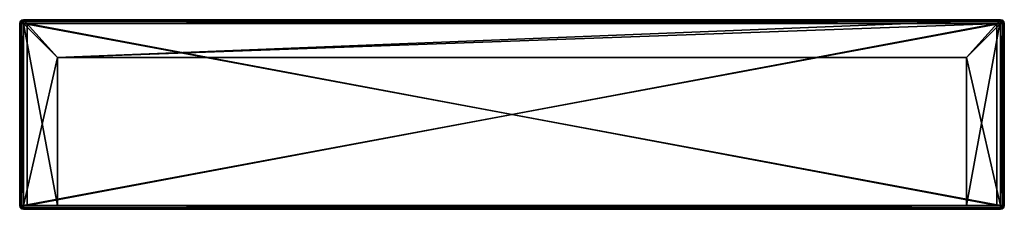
# Model space of a CAD drawing. Extents: x -1 to 259, y -1 to 49.
import ezdxf

# ---------------------------------------------------------------- set-up
doc = ezdxf.new("R2010")
doc.units = 0
doc.header["$LTSCALE"] = 25.4
doc.layers.get('0').update_dxf_attribs({"color": 13, "linetype": 'CONTINUOUS'})

# ---------------------------------------------------------------- blocks, each defined once
blk = doc.blocks.new('STRAIGHT-WALL-XS-6345-6354')
at = {"color": 253}
mesh = blk.add_polyface(dxfattribs=at)
corners = [(258.78, 49.11, 0), (258.28, 0.24, 0), (258.28, 49.24, 0), (258.28, -0.76, 0), (258.78, -0.63, 0), (259.15, 48.74, 0), (259.15, -0.26, 0), (259.28, 48.24, 0), (259.28, 0.24, 0), (-0.59, 48.74, 0), (-0.72, 0.24, 0), (-0.72, 48.24, 0), (-0.59, -0.26, 0), (-0.22, 49.11, 0), (-0.22, -0.63, 0), (0.28, 49.24, 0), (0.28, -0.76, 0), (0.28, 0.24, 0)]
mesh.append_faces([[corners[k] for k in face] for face in [(0, 1, 2), (6, 7, 8), (9, 10, 11)]], dxfattribs={"vtx0": -1, "color": 253})
mesh.append_faces([[corners[k] for k in face] for face in [(3, 0, 4), (4, 5, 6), (10, 9, 12), (12, 13, 14), (14, 15, 16), (16, 1, 3)]], dxfattribs={"vtx0": -1, "vtx1": -1, "color": 253})
mesh.append_faces([[corners[k] for k in face] for face in [(1, 0, 3)]], dxfattribs={"vtx0": -1, "vtx1": -1, "vtx2": -1, "color": 253})
mesh.append_faces([[corners[k] for k in face] for face in [(4, 0, 5), (6, 5, 7), (12, 9, 13), (14, 13, 15), (16, 15, 17), (16, 17, 1)]], dxfattribs={"vtx0": -1, "vtx2": -1, "color": 253})
mesh = blk.add_polyface(dxfattribs=at)
corners = [(-0.47, 48.74, 72.43), (-0.72, 48.24, 72), (-0.59, 48.24, 72.5), (-0.59, 48.74, 72)]
mesh.append_faces([[corners[k] for k in face] for face in [(0, 1, 2), (1, 0, 3)]], dxfattribs={"vtx0": -1, "color": 253})
mesh = blk.add_polyface(dxfattribs=at)
corners = [(-0.59, 48.74, 72), (-0.72, 48.24, 0), (-0.72, 48.24, 72), (-0.59, 48.74, 0)]
mesh.append_faces([[corners[k] for k in face] for face in [(0, 1, 2), (1, 0, 3)]], dxfattribs={"vtx0": -1, "color": 253})
mesh = blk.add_polyface(dxfattribs=at)
corners = [(-0.72, 48.24, 72), (-0.72, 0.24, 0), (-0.72, 0.24, 72), (-0.72, 48.24, 0)]
mesh.append_faces([[corners[k] for k in face] for face in [(0, 1, 2), (1, 0, 3)]], dxfattribs={"vtx0": -1, "color": 253})
mesh = blk.add_polyface(dxfattribs=at)
corners = [(-0.59, 48.24, 72.5), (-0.72, 0.24, 72), (-0.59, 0.24, 72.5), (-0.72, 48.24, 72)]
mesh.append_faces([[corners[k] for k in face] for face in [(0, 1, 2), (1, 0, 3)]], dxfattribs={"vtx0": -1, "color": 253})
mesh = blk.add_polyface(dxfattribs=at)
corners = [(-0.15, 49.11, 72.25), (-0.59, 48.74, 72), (-0.47, 48.74, 72.43), (-0.22, 49.11, 72)]
mesh.append_faces([[corners[k] for k in face] for face in [(0, 1, 2), (1, 0, 3)]], dxfattribs={"vtx0": -1, "color": 253})
mesh = blk.add_polyface(dxfattribs=at)
corners = [(-0.22, 49.11, 72), (-0.59, 48.74, 0), (-0.59, 48.74, 72), (-0.22, 49.11, 0)]
mesh.append_faces([[corners[k] for k in face] for face in [(0, 1, 2), (1, 0, 3)]], dxfattribs={"vtx0": -1, "color": 253})
mesh = blk.add_polyface(dxfattribs=at)
corners = [(-0.15, 48.74, 72.75), (-0.59, 48.24, 72.5), (-0.22, 48.24, 72.87), (-0.47, 48.74, 72.43)]
mesh.append_faces([[corners[k] for k in face] for face in [(0, 1, 2), (1, 0, 3)]], dxfattribs={"vtx0": -1, "color": 253})
mesh = blk.add_polyface(dxfattribs=at)
corners = [(-0.22, 48.24, 72.87), (-0.59, 0.24, 72.5), (-0.22, 0.24, 72.87), (-0.59, 48.24, 72.5)]
mesh.append_faces([[corners[k] for k in face] for face in [(0, 1, 2), (1, 0, 3)]], dxfattribs={"vtx0": -1, "color": 253})
mesh = blk.add_polyface(dxfattribs=at)
corners = [(-0.47, 48.74, 72.43), (0.03, 49.11, 72.43), (-0.15, 49.11, 72.25), (-0.15, 48.74, 72.75)]
mesh.append_faces([[corners[k] for k in face] for face in [(0, 1, 2), (1, 0, 3)]], dxfattribs={"vtx0": -1, "color": 253})
mesh = blk.add_polyface(dxfattribs=at)
corners = [(-0.15, 49.11, 72.25), (0.28, 49.24, 72), (-0.22, 49.11, 72)]
mesh.append_faces([[corners[k] for k in face] for face in [(0, 1, 2)]], dxfattribs={"color": 253})
mesh = blk.add_polyface(dxfattribs=at)
corners = [(-0.22, 49.11, 72), (0.28, 49.24, 0), (-0.22, 49.11, 0), (0.28, 49.24, 8), (0.28, 49.24, 72)]
mesh.append_faces([[corners[k] for k in face] for face in [(0, 1, 2), (3, 0, 4)]], dxfattribs={"vtx0": -1, "color": 253})
mesh.append_faces([[corners[k] for k in face] for face in [(1, 0, 3)]], dxfattribs={"vtx0": -1, "vtx1": -1, "color": 253})
mesh = blk.add_polyface(dxfattribs=at)
corners = [(0.28, 48.24, 73), (-0.15, 48.74, 72.75), (-0.22, 48.24, 72.87), (0.28, 48.74, 72.87)]
mesh.append_faces([[corners[k] for k in face] for face in [(0, 1, 2), (1, 0, 3)]], dxfattribs={"vtx0": -1, "color": 253})
mesh = blk.add_polyface(dxfattribs=at)
corners = [(0.28, 0.24, 73), (-0.22, 48.24, 72.87), (-0.22, 0.24, 72.87), (0.28, 48.24, 73)]
mesh.append_faces([[corners[k] for k in face] for face in [(0, 1, 2), (1, 0, 3)]], dxfattribs={"vtx0": -1, "color": 253})
mesh = blk.add_polyface(dxfattribs=at)
corners = [(0.03, 49.11, 72.43), (0.28, 49.24, 72), (-0.15, 49.11, 72.25)]
mesh.append_faces([[corners[k] for k in face] for face in [(0, 1, 2)]], dxfattribs={"color": 253})
mesh = blk.add_polyface(dxfattribs=at)
corners = [(0.28, 48.74, 72.87), (0.03, 49.11, 72.43), (-0.15, 48.74, 72.75), (0.28, 49.11, 72.5)]
mesh.append_faces([[corners[k] for k in face] for face in [(0, 1, 2), (1, 0, 3)]], dxfattribs={"vtx0": -1, "color": 253})
mesh = blk.add_polyface(dxfattribs=at)
corners = [(0.28, 49.11, 72.5), (0.28, 49.24, 72), (0.03, 49.11, 72.43)]
mesh.append_faces([[corners[k] for k in face] for face in [(0, 1, 2)]], dxfattribs={"color": 253})
mesh = blk.add_polyface(dxfattribs=at)
corners = [(0.28, 49.24, 72), (258.28, 49.24, 8), (0.28, 49.24, 8), (258.28, 49.24, 72)]
mesh.append_faces([[corners[k] for k in face] for face in [(0, 1, 2), (1, 0, 3)]], dxfattribs={"vtx0": -1, "color": 253})
mesh = blk.add_polyface(dxfattribs=at)
corners = [(0.28, 49.24, 8), (9.28, 39.24, 8), (0.28, 0.24, 8), (258.28, 49.24, 8), (249.28, 39.24, 8), (249.28, 0.24, 8), (258.28, 0.24, 8), (9.28, 0.24, 8)]
mesh.append_faces([[corners[k] for k in face] for face in [(5, 3, 6)]], dxfattribs={"vtx0": -1, "color": 253})
mesh.append_faces([[corners[k] for k in face] for face in [(0, 1, 2), (1, 3, 4), (4, 3, 5)]], dxfattribs={"vtx0": -1, "vtx1": -1, "color": 253})
mesh.append_faces([[corners[k] for k in face] for face in [(1, 0, 3)]], dxfattribs={"vtx0": -1, "vtx2": -1, "color": 253})
mesh.append_faces([[corners[k] for k in face] for face in [(7, 2, 1)]], dxfattribs={"vtx1": -1, "color": 253})
mesh = blk.add_polyface(dxfattribs=at)
corners = [(0.28, 49.24, 0), (0.28, 0.24, 8), (0.28, 0.24, 0), (0.28, 49.24, 8)]
mesh.append_faces([[corners[k] for k in face] for face in [(0, 1, 2), (1, 0, 3)]], dxfattribs={"vtx0": -1, "color": 253})
mesh = blk.add_polyface(dxfattribs=at)
corners = [(0.28, 49.11, 72.5), (258.28, 49.24, 72), (0.28, 49.24, 72), (258.28, 49.11, 72.5)]
mesh.append_faces([[corners[k] for k in face] for face in [(0, 1, 2), (1, 0, 3)]], dxfattribs={"vtx0": -1, "color": 253})
mesh = blk.add_polyface(dxfattribs=at)
corners = [(0.28, 48.74, 72.87), (258.28, 49.11, 72.5), (0.28, 49.11, 72.5), (258.28, 48.74, 72.87)]
mesh.append_faces([[corners[k] for k in face] for face in [(0, 1, 2), (1, 0, 3)]], dxfattribs={"vtx0": -1, "color": 253})
mesh = blk.add_polyface(dxfattribs=at)
corners = [(258.28, 48.24, 73), (0.28, 48.74, 72.87), (0.28, 48.24, 73), (258.28, 48.74, 72.87)]
mesh.append_faces([[corners[k] for k in face] for face in [(0, 1, 2), (1, 0, 3)]], dxfattribs={"vtx0": -1, "color": 253})
mesh = blk.add_polyface(dxfattribs=at)
corners = [(0.28, 48.24, 9), (0.28, 0.24, 72), (0.28, 0.24, 9), (0.28, 48.24, 72)]
mesh.append_faces([[corners[k] for k in face] for face in [(0, 1, 2), (1, 0, 3)]], dxfattribs={"vtx0": -1, "color": 253})
mesh = blk.add_polyface(dxfattribs=at)
corners = [(258.28, 48.24, 72), (0.28, 48.24, 9), (258.28, 48.24, 9), (0.28, 48.24, 72)]
mesh.append_faces([[corners[k] for k in face] for face in [(0, 1, 2), (1, 0, 3)]], dxfattribs={"vtx0": -1, "color": 253})
mesh = blk.add_polyface(dxfattribs=at)
corners = [(258.28, 0.24, 73), (0.28, 48.24, 73), (0.28, 0.24, 73), (258.28, 48.24, 73)]
mesh.append_faces([[corners[k] for k in face] for face in [(0, 1, 2), (1, 0, 3)]], dxfattribs={"vtx0": -1, "color": 253})
mesh = blk.add_polyface(dxfattribs=at)
corners = [(258.28, 48.24, 72), (0.28, 0.24, 72), (0.28, 48.24, 72), (258.28, 0.24, 72)]
mesh.append_faces([[corners[k] for k in face] for face in [(0, 1, 2), (1, 0, 3)]], dxfattribs={"vtx0": -1, "color": 253})
mesh = blk.add_polyface(dxfattribs=at)
corners = [(258.28, 0.24, 9), (249.28, 39.24, 9), (249.28, 0.24, 9), (9.28, 0.24, 9), (0.28, 48.24, 9), (0.28, 0.24, 9), (9.28, 39.24, 9), (258.28, 48.24, 9)]
mesh.append_faces([[corners[k] for k in face] for face in [(0, 1, 2), (3, 4, 5)]], dxfattribs={"vtx0": -1, "color": 253})
mesh.append_faces([[corners[k] for k in face] for face in [(4, 6, 7), (7, 1, 0)]], dxfattribs={"vtx0": -1, "vtx1": -1, "color": 253})
mesh.append_faces([[corners[k] for k in face] for face in [(4, 3, 6), (7, 6, 1)]], dxfattribs={"vtx0": -1, "vtx2": -1, "color": 253})
at = {"color": 7}
mesh = blk.add_polyface(dxfattribs=at)
corners = [(1.28, 48.24, 12), (1.28, 0.24, 9), (1.28, 0.24, 12), (1.28, 48.24, 9)]
mesh.append_faces([[corners[k] for k in face] for face in [(0, 1, 2), (1, 0, 3)]], dxfattribs={"vtx0": -1, "color": 7})
mesh = blk.add_polyface(dxfattribs=at)
corners = [(1.28, 48.24, 12), (257.28, 48.24, 9), (1.28, 48.24, 9), (257.28, 48.24, 12)]
mesh.append_faces([[corners[k] for k in face] for face in [(0, 1, 2), (1, 0, 3)]], dxfattribs={"vtx0": -1, "color": 7})
mesh = blk.add_polyface(dxfattribs=at)
corners = [(257.28, 0.24, 12), (1.28, 48.24, 12), (1.28, 0.24, 12), (257.28, 48.24, 12)]
mesh.append_faces([[corners[k] for k in face] for face in [(0, 1, 2), (1, 0, 3)]], dxfattribs={"vtx0": -1, "color": 7})
mesh = blk.add_polyface(dxfattribs=at)
corners = [(257.28, 48.24, 9), (1.28, 0.24, 9), (1.28, 48.24, 9), (257.28, 0.24, 9)]
mesh.append_faces([[corners[k] for k in face] for face in [(0, 1, 2), (1, 0, 3)]], dxfattribs={"vtx0": -1, "color": 7})
mesh = blk.add_polyface(dxfattribs=at)
corners = [(257.28, 48.24, 9), (257.28, 0.24, 12), (257.28, 0.24, 9), (257.28, 48.24, 12)]
mesh.append_faces([[corners[k] for k in face] for face in [(0, 1, 2), (1, 0, 3)]], dxfattribs={"vtx0": -1, "color": 7})
at = {"color": 253}
mesh = blk.add_polyface(dxfattribs=at)
corners = [(258.28, 49.24, 8), (258.28, 0.24, 0), (258.28, 0.24, 8), (258.28, 49.24, 0)]
mesh.append_faces([[corners[k] for k in face] for face in [(0, 1, 2), (1, 0, 3)]], dxfattribs={"vtx0": -1, "color": 253})
mesh = blk.add_polyface(dxfattribs=at)
corners = [(258.28, 49.24, 8), (258.78, 49.11, 0), (258.28, 49.24, 0), (258.78, 49.11, 72), (258.28, 49.24, 72)]
mesh.append_faces([[corners[k] for k in face] for face in [(0, 1, 2), (3, 0, 4)]], dxfattribs={"vtx0": -1, "color": 253})
mesh.append_faces([[corners[k] for k in face] for face in [(1, 0, 3)]], dxfattribs={"vtx0": -1, "vtx1": -1, "color": 253})
mesh = blk.add_polyface(dxfattribs=at)
corners = [(258.28, 49.11, 72.5), (258.53, 49.11, 72.43), (258.28, 49.24, 72)]
mesh.append_faces([[corners[k] for k in face] for face in [(0, 1, 2)]], dxfattribs={"color": 253})
mesh = blk.add_polyface(dxfattribs=at)
corners = [(258.53, 49.11, 72.43), (258.71, 49.11, 72.25), (258.28, 49.24, 72)]
mesh.append_faces([[corners[k] for k in face] for face in [(0, 1, 2)]], dxfattribs={"color": 253})
mesh = blk.add_polyface(dxfattribs=at)
corners = [(258.71, 49.11, 72.25), (258.78, 49.11, 72), (258.28, 49.24, 72)]
mesh.append_faces([[corners[k] for k in face] for face in [(0, 1, 2)]], dxfattribs={"color": 253})
mesh = blk.add_polyface(dxfattribs=at)
corners = [(258.71, 48.74, 72.75), (258.28, 49.11, 72.5), (258.28, 48.74, 72.87), (258.53, 49.11, 72.43)]
mesh.append_faces([[corners[k] for k in face] for face in [(0, 1, 2), (1, 0, 3)]], dxfattribs={"vtx0": -1, "color": 253})
mesh = blk.add_polyface(dxfattribs=at)
corners = [(258.78, 48.24, 72.87), (258.28, 48.74, 72.87), (258.28, 48.24, 73), (258.71, 48.74, 72.75)]
mesh.append_faces([[corners[k] for k in face] for face in [(0, 1, 2), (1, 0, 3)]], dxfattribs={"vtx0": -1, "color": 253})
mesh = blk.add_polyface(dxfattribs=at)
corners = [(258.28, 48.24, 72), (258.28, 0.24, 9), (258.28, 0.24, 72), (258.28, 48.24, 9)]
mesh.append_faces([[corners[k] for k in face] for face in [(0, 1, 2), (1, 0, 3)]], dxfattribs={"vtx0": -1, "color": 253})
mesh = blk.add_polyface(dxfattribs=at)
corners = [(258.78, 0.24, 72.87), (258.28, 48.24, 73), (258.28, 0.24, 73), (258.78, 48.24, 72.87)]
mesh.append_faces([[corners[k] for k in face] for face in [(0, 1, 2), (1, 0, 3)]], dxfattribs={"vtx0": -1, "color": 253})
mesh = blk.add_polyface(dxfattribs=at)
corners = [(258.53, 49.11, 72.43), (259.03, 48.74, 72.43), (258.71, 49.11, 72.25), (258.71, 48.74, 72.75)]
mesh.append_faces([[corners[k] for k in face] for face in [(0, 1, 2), (1, 0, 3)]], dxfattribs={"vtx0": -1, "color": 253})
mesh = blk.add_polyface(dxfattribs=at)
corners = [(258.78, 49.11, 72), (259.03, 48.74, 72.43), (259.15, 48.74, 72), (258.71, 49.11, 72.25)]
mesh.append_faces([[corners[k] for k in face] for face in [(0, 1, 2), (1, 0, 3)]], dxfattribs={"vtx0": -1, "color": 253})
mesh = blk.add_polyface(dxfattribs=at)
corners = [(259.03, 48.74, 72.43), (258.78, 48.24, 72.87), (259.15, 48.24, 72.5), (258.71, 48.74, 72.75)]
mesh.append_faces([[corners[k] for k in face] for face in [(0, 1, 2), (1, 0, 3)]], dxfattribs={"vtx0": -1, "color": 253})
mesh = blk.add_polyface(dxfattribs=at)
corners = [(258.78, 49.11, 0), (259.15, 48.74, 72), (259.15, 48.74, 0), (258.78, 49.11, 72)]
mesh.append_faces([[corners[k] for k in face] for face in [(0, 1, 2), (1, 0, 3)]], dxfattribs={"vtx0": -1, "color": 253})
mesh = blk.add_polyface(dxfattribs=at)
corners = [(259.15, 48.24, 72.5), (258.78, 0.24, 72.87), (259.15, 0.24, 72.5), (258.78, 48.24, 72.87)]
mesh.append_faces([[corners[k] for k in face] for face in [(0, 1, 2), (1, 0, 3)]], dxfattribs={"vtx0": -1, "color": 253})
mesh = blk.add_polyface(dxfattribs=at)
corners = [(259.15, 48.74, 72), (259.15, 48.24, 72.5), (259.28, 48.24, 72), (259.03, 48.74, 72.43)]
mesh.append_faces([[corners[k] for k in face] for face in [(0, 1, 2), (1, 0, 3)]], dxfattribs={"vtx0": -1, "color": 253})
mesh = blk.add_polyface(dxfattribs=at)
corners = [(259.15, 48.74, 0), (259.28, 48.24, 72), (259.28, 48.24, 0), (259.15, 48.74, 72)]
mesh.append_faces([[corners[k] for k in face] for face in [(0, 1, 2), (1, 0, 3)]], dxfattribs={"vtx0": -1, "color": 253})
mesh = blk.add_polyface(dxfattribs=at)
corners = [(259.28, 48.24, 72), (259.15, 0.24, 72.5), (259.28, 0.24, 72), (259.15, 48.24, 72.5)]
mesh.append_faces([[corners[k] for k in face] for face in [(0, 1, 2), (1, 0, 3)]], dxfattribs={"vtx0": -1, "color": 253})
mesh = blk.add_polyface(dxfattribs=at)
corners = [(259.28, 48.24, 0), (259.28, 0.24, 72), (259.28, 0.24, 0), (259.28, 48.24, 72)]
mesh.append_faces([[corners[k] for k in face] for face in [(0, 1, 2), (1, 0, 3)]], dxfattribs={"vtx0": -1, "color": 253})
mesh = blk.add_polyface(dxfattribs=at)
corners = [(9.28, 39.24, 8), (9.28, 0.24, 9), (9.28, 0.24, 8), (9.28, 39.24, 9)]
mesh.append_faces([[corners[k] for k in face] for face in [(0, 1, 2), (1, 0, 3)]], dxfattribs={"vtx0": -1, "color": 253})
mesh = blk.add_polyface(dxfattribs=at)
corners = [(249.28, 39.24, 9), (9.28, 39.24, 8), (249.28, 39.24, 8), (9.28, 39.24, 9)]
mesh.append_faces([[corners[k] for k in face] for face in [(0, 1, 2), (1, 0, 3)]], dxfattribs={"vtx0": -1, "color": 253})
mesh = blk.add_polyface(dxfattribs=at)
corners = [(249.28, 39.24, 9), (249.28, 0.24, 8), (249.28, 0.24, 9), (249.28, 39.24, 8)]
mesh.append_faces([[corners[k] for k in face] for face in [(0, 1, 2), (1, 0, 3)]], dxfattribs={"vtx0": -1, "color": 253})
mesh = blk.add_polyface(dxfattribs=at)
corners = [(-0.72, 0.24, 72), (-0.59, -0.26, 0), (-0.59, -0.26, 72), (-0.72, 0.24, 0)]
mesh.append_faces([[corners[k] for k in face] for face in [(0, 1, 2), (1, 0, 3)]], dxfattribs={"vtx0": -1, "color": 253})
mesh = blk.add_polyface(dxfattribs=at)
corners = [(-0.59, 0.24, 72.5), (-0.59, -0.26, 72), (-0.47, -0.26, 72.43), (-0.72, 0.24, 72)]
mesh.append_faces([[corners[k] for k in face] for face in [(0, 1, 2), (1, 0, 3)]], dxfattribs={"vtx0": -1, "color": 253})
mesh = blk.add_polyface(dxfattribs=at)
corners = [(-0.22, 0.24, 72.87), (-0.47, -0.26, 72.43), (-0.15, -0.26, 72.75), (-0.59, 0.24, 72.5)]
mesh.append_faces([[corners[k] for k in face] for face in [(0, 1, 2), (1, 0, 3)]], dxfattribs={"vtx0": -1, "color": 253})
mesh = blk.add_polyface(dxfattribs=at)
corners = [(-0.15, -0.26, 72.75), (0.28, 0.24, 73), (-0.22, 0.24, 72.87), (0.28, -0.26, 72.87)]
mesh.append_faces([[corners[k] for k in face] for face in [(0, 1, 2), (1, 0, 3)]], dxfattribs={"vtx0": -1, "color": 253})
mesh = blk.add_polyface(dxfattribs=at)
corners = [(0.28, 0.24, 72), (9.28, 0.24, 9), (0.28, 0.24, 9), (249.28, 0.24, 9), (258.28, 0.24, 9), (258.28, 0.24, 72), (249.28, 0.24, 8), (9.28, 0.24, 8), (0.28, 0.24, 8), (258.28, 0.24, 0), (0.28, 0.24, 0), (258.28, 0.24, 8)]
mesh.append_faces([[corners[k] for k in face] for face in [(0, 1, 2), (4, 0, 5), (8, 9, 10)]], dxfattribs={"vtx0": -1, "color": 253})
mesh.append_faces([[corners[k] for k in face] for face in [(3, 0, 4), (1, 6, 7), (6, 1, 3), (9, 8, 11), (11, 7, 6)]], dxfattribs={"vtx0": -1, "vtx1": -1, "color": 253})
mesh.append_faces([[corners[k] for k in face] for face in [(1, 0, 3)]], dxfattribs={"vtx0": -1, "vtx1": -1, "vtx2": -1, "color": 253})
mesh.append_faces([[corners[k] for k in face] for face in [(11, 8, 7)]], dxfattribs={"vtx0": -1, "vtx2": -1, "color": 253})
mesh = blk.add_polyface(dxfattribs=at)
corners = [(258.28, -0.26, 72.87), (0.28, 0.24, 73), (0.28, -0.26, 72.87), (258.28, 0.24, 73)]
mesh.append_faces([[corners[k] for k in face] for face in [(0, 1, 2), (1, 0, 3)]], dxfattribs={"vtx0": -1, "color": 253})
at = {"color": 7}
mesh = blk.add_polyface(dxfattribs=at)
corners = [(257.28, 0.24, 12), (1.28, 0.24, 9), (257.28, 0.24, 9), (1.28, 0.24, 12)]
mesh.append_faces([[corners[k] for k in face] for face in [(0, 1, 2), (1, 0, 3)]], dxfattribs={"vtx0": -1, "color": 7})
at = {"color": 253}
mesh = blk.add_polyface(dxfattribs=at)
corners = [(258.71, -0.26, 72.75), (258.28, 0.24, 73), (258.28, -0.26, 72.87), (258.78, 0.24, 72.87)]
mesh.append_faces([[corners[k] for k in face] for face in [(0, 1, 2), (1, 0, 3)]], dxfattribs={"vtx0": -1, "color": 253})
mesh = blk.add_polyface(dxfattribs=at)
corners = [(259.15, 0.24, 72.5), (258.71, -0.26, 72.75), (259.03, -0.26, 72.43), (258.78, 0.24, 72.87)]
mesh.append_faces([[corners[k] for k in face] for face in [(0, 1, 2), (1, 0, 3)]], dxfattribs={"vtx0": -1, "color": 253})
mesh = blk.add_polyface(dxfattribs=at)
corners = [(259.28, 0.24, 72), (259.03, -0.26, 72.43), (259.15, -0.26, 72), (259.15, 0.24, 72.5)]
mesh.append_faces([[corners[k] for k in face] for face in [(0, 1, 2), (1, 0, 3)]], dxfattribs={"vtx0": -1, "color": 253})
mesh = blk.add_polyface(dxfattribs=at)
corners = [(259.28, 0.24, 0), (259.15, -0.26, 72), (259.15, -0.26, 0), (259.28, 0.24, 72)]
mesh.append_faces([[corners[k] for k in face] for face in [(0, 1, 2), (1, 0, 3)]], dxfattribs={"vtx0": -1, "color": 253})
mesh = blk.add_polyface(dxfattribs=at)
corners = [(-0.59, -0.26, 72), (-0.22, -0.63, 0), (-0.22, -0.63, 72), (-0.59, -0.26, 0)]
mesh.append_faces([[corners[k] for k in face] for face in [(0, 1, 2), (1, 0, 3)]], dxfattribs={"vtx0": -1, "color": 253})
mesh = blk.add_polyface(dxfattribs=at)
corners = [(-0.47, -0.26, 72.43), (-0.22, -0.63, 72), (-0.15, -0.63, 72.25), (-0.59, -0.26, 72)]
mesh.append_faces([[corners[k] for k in face] for face in [(0, 1, 2), (1, 0, 3)]], dxfattribs={"vtx0": -1, "color": 253})
mesh = blk.add_polyface(dxfattribs=at)
corners = [(0.03, -0.63, 72.43), (-0.47, -0.26, 72.43), (-0.15, -0.63, 72.25), (-0.15, -0.26, 72.75)]
mesh.append_faces([[corners[k] for k in face] for face in [(0, 1, 2), (1, 0, 3)]], dxfattribs={"vtx0": -1, "color": 253})
mesh = blk.add_polyface(dxfattribs=at)
corners = [(0.28, -0.76, 72), (-0.22, -0.63, 0), (0.28, -0.76, 0), (-0.22, -0.63, 72)]
mesh.append_faces([[corners[k] for k in face] for face in [(0, 1, 2), (1, 0, 3)]], dxfattribs={"vtx0": -1, "color": 253})
mesh = blk.add_polyface(dxfattribs=at)
corners = [(-0.15, -0.63, 72.25), (-0.22, -0.63, 72), (0.28, -0.76, 72)]
mesh.append_faces([[corners[k] for k in face] for face in [(0, 1, 2)]], dxfattribs={"color": 253})
mesh = blk.add_polyface(dxfattribs=at)
corners = [(0.03, -0.63, 72.43), (0.28, -0.26, 72.87), (-0.15, -0.26, 72.75), (0.28, -0.63, 72.5)]
mesh.append_faces([[corners[k] for k in face] for face in [(0, 1, 2), (1, 0, 3)]], dxfattribs={"vtx0": -1, "color": 253})
mesh = blk.add_polyface(dxfattribs=at)
corners = [(0.03, -0.63, 72.43), (-0.15, -0.63, 72.25), (0.28, -0.76, 72)]
mesh.append_faces([[corners[k] for k in face] for face in [(0, 1, 2)]], dxfattribs={"color": 253})
mesh = blk.add_polyface(dxfattribs=at)
corners = [(0.28, -0.63, 72.5), (0.03, -0.63, 72.43), (0.28, -0.76, 72)]
mesh.append_faces([[corners[k] for k in face] for face in [(0, 1, 2)]], dxfattribs={"color": 253})
mesh = blk.add_polyface(dxfattribs=at)
corners = [(258.28, -0.26, 72.87), (0.28, -0.63, 72.5), (258.28, -0.63, 72.5), (0.28, -0.26, 72.87)]
mesh.append_faces([[corners[k] for k in face] for face in [(0, 1, 2), (1, 0, 3)]], dxfattribs={"vtx0": -1, "color": 253})
mesh = blk.add_polyface(dxfattribs=at)
corners = [(258.28, -0.63, 72.5), (0.28, -0.76, 72), (258.28, -0.76, 72), (0.28, -0.63, 72.5)]
mesh.append_faces([[corners[k] for k in face] for face in [(0, 1, 2), (1, 0, 3)]], dxfattribs={"vtx0": -1, "color": 253})
mesh = blk.add_polyface(dxfattribs=at)
corners = [(258.28, -0.76, 72), (0.28, -0.76, 0), (258.28, -0.76, 0), (0.28, -0.76, 72)]
mesh.append_faces([[corners[k] for k in face] for face in [(0, 1, 2), (1, 0, 3)]], dxfattribs={"vtx0": -1, "color": 253})
mesh = blk.add_polyface(dxfattribs=at)
corners = [(258.53, -0.63, 72.43), (258.28, -0.26, 72.87), (258.28, -0.63, 72.5), (258.71, -0.26, 72.75)]
mesh.append_faces([[corners[k] for k in face] for face in [(0, 1, 2), (1, 0, 3)]], dxfattribs={"vtx0": -1, "color": 253})
mesh = blk.add_polyface(dxfattribs=at)
corners = [(258.78, -0.63, 72), (258.28, -0.76, 0), (258.78, -0.63, 0), (258.28, -0.76, 72)]
mesh.append_faces([[corners[k] for k in face] for face in [(0, 1, 2), (1, 0, 3)]], dxfattribs={"vtx0": -1, "color": 253})
mesh = blk.add_polyface(dxfattribs=at)
corners = [(258.53, -0.63, 72.43), (258.28, -0.76, 72), (258.71, -0.63, 72.25)]
mesh.append_faces([[corners[k] for k in face] for face in [(0, 1, 2)]], dxfattribs={"color": 253})
mesh = blk.add_polyface(dxfattribs=at)
corners = [(258.28, -0.63, 72.5), (258.28, -0.76, 72), (258.53, -0.63, 72.43)]
mesh.append_faces([[corners[k] for k in face] for face in [(0, 1, 2)]], dxfattribs={"color": 253})
mesh = blk.add_polyface(dxfattribs=at)
corners = [(258.71, -0.63, 72.25), (258.28, -0.76, 72), (258.78, -0.63, 72)]
mesh.append_faces([[corners[k] for k in face] for face in [(0, 1, 2)]], dxfattribs={"color": 253})
mesh = blk.add_polyface(dxfattribs=at)
corners = [(259.03, -0.26, 72.43), (258.53, -0.63, 72.43), (258.71, -0.63, 72.25), (258.71, -0.26, 72.75)]
mesh.append_faces([[corners[k] for k in face] for face in [(0, 1, 2), (1, 0, 3)]], dxfattribs={"vtx0": -1, "color": 253})
mesh = blk.add_polyface(dxfattribs=at)
corners = [(259.15, -0.26, 72), (258.71, -0.63, 72.25), (258.78, -0.63, 72), (259.03, -0.26, 72.43)]
mesh.append_faces([[corners[k] for k in face] for face in [(0, 1, 2), (1, 0, 3)]], dxfattribs={"vtx0": -1, "color": 253})
mesh = blk.add_polyface(dxfattribs=at)
corners = [(259.15, -0.26, 72), (258.78, -0.63, 0), (259.15, -0.26, 0), (258.78, -0.63, 72)]
mesh.append_faces([[corners[k] for k in face] for face in [(0, 1, 2), (1, 0, 3)]], dxfattribs={"vtx0": -1, "color": 253})

msp = doc.modelspace()

# ---------------------------------------------------------------- block references
at = {"color": 0}
msp.add_blockref('STRAIGHT-WALL-XS-6345-6354', (0, 0), dxfattribs=at)

doc.saveas('drawing.dxf')
